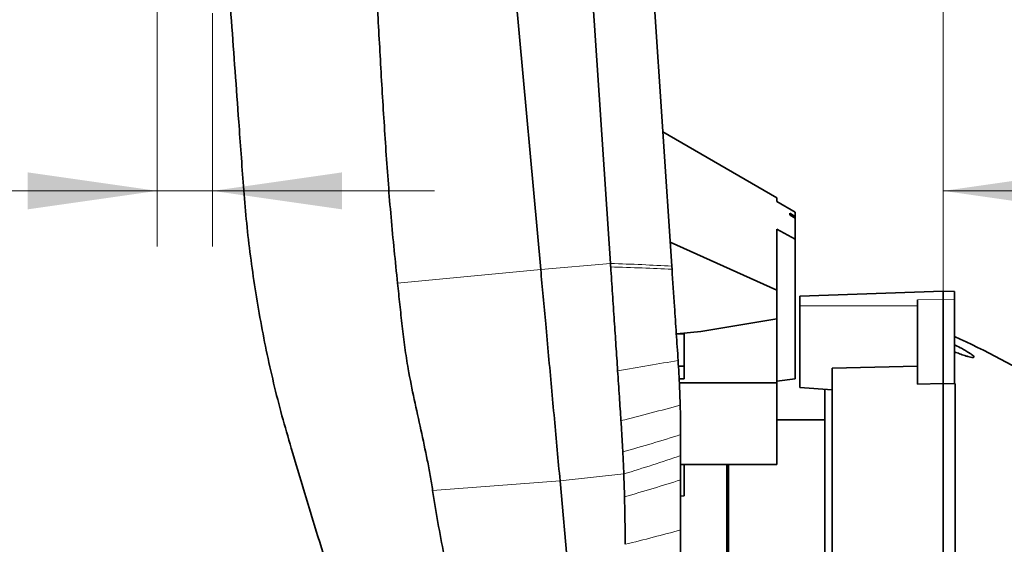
# Model space of a CAD drawing. Header units: millimetres. Extents: x 0 to 12118, y 0 to 8400.
# Tile 31 of 128: x 4010 to 4543, y 4243 to 4526. Entities that reach past the tile are written whole.
import ezdxf

# ---------------------------------------------------------------- set-up
doc = ezdxf.new("R2010")
doc.units = ezdxf.units.MM
doc.header["$LTSCALE"] = 20
doc.styles.add('SLDTEXTSTYLE0', font='TXT', dxfattribs={"width": 0.605})
doc.dimstyles.new('SLDDIMSTYLE0', dxfattribs={"dimtxt": 70, "dimasz": 70, "dimexe": 0, "dimexo": 0.0625, "dimgap": 17.5, "dimtad": 1, "dimdec": 0, "dimrnd": 1e-09, "dimzin": 12, "dimdsep": 46, "dimtxsty": 'SLDTEXTSTYLE0', "dimsah": 1, "dimcen": 0.09, "dimadec": 0, "dimazin": 3, "dimtfac": 1, "dimtofl": 0, "dimtmove": 0, "dimatfit": 3, "dimfxl": 1, "dimfrac": 2, "dimtolj": 1, "dimtzin": 12, "dimarcsym": 0})
doc.dimstyles.new('SLDDIMSTYLE1', dxfattribs={"dimtxt": 70, "dimasz": 70, "dimexe": 0, "dimexo": 0.0625, "dimgap": 17.5, "dimtad": 1, "dimdec": 1, "dimrnd": 1e-09, "dimzin": 12, "dimdsep": 46, "dimtxsty": 'SLDTEXTSTYLE0', "dimsah": 1, "dimcen": 0.09, "dimadec": 0, "dimazin": 3, "dimtfac": 1, "dimtmove": 0, "dimatfit": 0, "dimfxl": 1, "dimfrac": 2, "dimtolj": 1, "dimtzin": 12, "dimarcsym": 0})
doc.dimstyles.new('SLDDIMSTYLE2', dxfattribs={"dimtxt": 70, "dimasz": 70, "dimexe": 0, "dimexo": 0.0625, "dimgap": 17.5, "dimtad": 1, "dimdec": 1, "dimrnd": 1e-09, "dimzin": 12, "dimdsep": 46, "dimtxsty": 'SLDTEXTSTYLE0', "dimsah": 1, "dimcen": 0.09, "dimadec": 0, "dimazin": 3, "dimtfac": 1, "dimtofl": 0, "dimtmove": 0, "dimatfit": 3, "dimfxl": 1, "dimfrac": 2, "dimtolj": 1, "dimtzin": 12, "dimarcsym": 0})

# ---------------------------------------------------------------- blocks, each defined once
blk = doc.blocks.new('_D_29')
at = {"color": 7, "linetype": 'Continuous', "lineweight": 0}
for p, q in [((4084.69, 4994.61), (4084.69, 4896.9)), ((4509.69, 3835.54), (4509.69, 4956.9)), ((4084.69, 4926.9), (3685.36, 4926.9)), ((4084.69, 4926.9), (4509.69, 4926.9))]:
    blk.add_line(p, q, dxfattribs=at)
at = {"color": 7, "linetype": 'Continuous', "lineweight": 18}
for points in [[(4084.69, 4926.9), (4154.69, 4916.9), (4154.69, 4936.9)], [(4509.69, 4926.9), (4439.69, 4936.9), (4439.69, 4916.9)]]:
    blk.add_solid(points, dxfattribs=at)
at = {"color": 7, "linetype": 'Continuous', "lineweight": 18, "insert": (3685.36, 5017.14), "char_height": 70, "attachment_point": 1, "style": 'SLDTEXTSTYLE0'}
blk.add_mtext('*)', dxfattribs=at)
blk = doc.blocks.new('_D_32')
at = {"color": 7, "linetype": 'Continuous', "lineweight": 0}
for p, q in [((4366.69, 4562.87), (4366.69, 4640.89)), ((4509.69, 3835.54), (4509.69, 4640.89)), ((4366.69, 4610.89), (4246.69, 4610.89)), ((4509.69, 4610.89), (4366.69, 4610.89)), ((4509.69, 4610.89), (4819.8, 4610.89))]:
    blk.add_line(p, q, dxfattribs=at)
at = {"color": 7, "linetype": 'Continuous', "lineweight": 18}
for centre, start, end in [((4754.14, 4664.61), 153.4349, 206.5651), ((4699.69, 4664.61), 333.4349, 26.5651)]:
    blk.add_arc(centre, 120.11, start, end, dxfattribs=at)
for points in [[(4366.69, 4610.89), (4296.69, 4620.89), (4296.69, 4600.89)], [(4509.69, 4610.89), (4579.69, 4600.89), (4579.69, 4620.89)]]:
    blk.add_solid(points, dxfattribs=at)
at = {"color": 7, "linetype": 'Continuous', "lineweight": 18, "insert": (4646.71, 4701.13), "char_height": 70, "attachment_point": 1, "style": 'SLDTEXTSTYLE0'}
blk.add_mtext('143', dxfattribs=at)
blk = doc.blocks.new('_D_33')
at = {"color": 7, "linetype": 'Continuous', "lineweight": 0}
for p, q in [((4509.69, 3835.54), (4509.69, 4463.51)), ((4880.19, 4207.87), (4880.19, 4463.51)), ((4880.19, 4433.51), (4509.69, 4433.51))]:
    blk.add_line(p, q, dxfattribs=at)
at = {"color": 7, "linetype": 'Continuous', "lineweight": 18}
for points in [[(4509.69, 4433.51), (4579.69, 4423.51), (4579.69, 4443.51)], [(4880.19, 4433.51), (4810.19, 4443.51), (4810.19, 4423.51)]]:
    blk.add_solid(points, dxfattribs=at)
at = {"color": 7, "linetype": 'Continuous', "lineweight": 18, "insert": (4614.73, 4523.75), "char_height": 70, "attachment_point": 1, "style": 'SLDTEXTSTYLE0'}
blk.add_mtext('371', dxfattribs=at)
blk = doc.blocks.new('_D_41')
at = {"color": 7, "linetype": 'Continuous', "lineweight": 0}
for p, q in [((4084.69, 4994.61), (4084.69, 4403.51)), ((4114.69, 4529.5), (4114.69, 4403.51)), ((4084.69, 4433.51), (3491.31, 4433.51)), ((4114.69, 4433.51), (4084.69, 4433.51)), ((4114.69, 4433.51), (4234.69, 4433.51))]:
    blk.add_line(p, q, dxfattribs=at)
at = {"color": 7, "linetype": 'Continuous', "lineweight": 18}
for points in [[(4084.69, 4433.51), (4014.69, 4443.51), (4014.69, 4423.51)], [(4114.69, 4433.51), (4184.69, 4423.51), (4184.69, 4443.51)]]:
    blk.add_solid(points, dxfattribs=at)
at = {"color": 7, "linetype": 'Continuous', "lineweight": 18, "char_height": 70, "attachment_point": 1, "style": 'SLDTEXTSTYLE0'}
for s, insert in [('(2x M8)', (3624.5, 4523.75)), ('30', (3491.31, 4523.75))]:
    blk.add_mtext(s, dxfattribs=dict(at, insert=insert))

msp = doc.modelspace()

# ---------------------------------------------------------------- linework, layer by layer
at = {"color": 7, "linetype": 'Continuous', "lineweight": 35}
for p, q in [((4318.271874, 5059.782438), (4362.939537, 4392.832921)), ((4253.532979, 4811.870777), (4292.061545, 4391.049059)), ((4358.081001, 4465.377524), (4419.69209, 4429.828965)), ((4419.69209, 4427.740708), (4419.69209, 4429.828965)), ((4429.69209, 4421.954558), (4419.69209, 4427.740708)), ((4426.69209, 4420.509409), (4426.69209, 4421.44791)), ((4429.69209, 4421.954558), (4429.69209, 4419.688347)), ((4429.69209, 4419.688347), (4429.69209, 4418.743838)), ((4429.69209, 4418.743838), (4429.69209, 4407.38179)), ((4429.69209, 4407.38179), (4419.69209, 4412.810903)), ((4419.69209, 4379.771731), (4419.69209, 4412.810903)), ((4362.074912, 4405.742963), (4419.69209, 4379.771731)), ((4429.69209, 4332.025466), (4429.69209, 4407.38179)), ((4363.05044, 4391.176987), (4362.939537, 4392.832921)), ((4419.69209, 4364.289448), (4419.69209, 4379.771731)), ((4509.69209, 4379.370777), (4432.19209, 4376.664417)), ((4432.19209, 4371.370777), (4432.19209, 4376.664417)), ((4509.69209, 4379.370777), (4509.69209, 4374.751723)), ((4515.69209, 4379.161252), (4509.69209, 4379.370777)), ((4515.69209, 4374.663174), (4515.69209, 4379.161252)), ((4432.19209, 4327.313452), (4432.19209, 4371.370777)), ((4495.69209, 4374.545109), (4495.69209, 4329.119141)), ((4509.69209, 4374.751723), (4509.69209, 4329.472375)), ((4515.69209, 4374.663174), (4515.69209, 4329.639097)), ((4378.633711, 4357.553808), (4419.69209, 4364.289448)), ((4419.69209, 4364.289448), (4419.69209, 4329.807172)), ((4365.388877, 4356.260907), (4365.627399, 4356.276417)), ((4365.627399, 4356.276417), (4378.633711, 4357.553808)), ((4369.69209, 4356.276417), (4365.627399, 4356.276417)), ((4369.69209, 4338.832764), (4369.69209, 4356.276417)), ((4366.350982, 4341.895362), (4366.351084, 4341.893836)), ((4366.548227, 4338.832764), (4369.69209, 4338.832764)), ((4369.69209, 4331.97307), (4369.69209, 4338.832764)), ((4495.69209, 4338.788479), (4449.69209, 4337.705876)), ((4449.69209, 4085.204664), (4449.69209, 4337.705876)), ((4366.932999, 4331.97307), (4369.69209, 4331.97307)), ((4367.038128, 4329.807172), (4419.69209, 4329.807172)), ((4429.69209, 4332.025466), (4419.69209, 4330.719102)), ((4419.69209, 4329.807172), (4419.69209, 4285.694254)), ((4495.69209, 4329.119141), (4509.69209, 4329.472375)), ((4509.69209, 4329.472375), (4509.69209, 4084.905186)), ((4509.69209, 4329.472375), (4516.187275, 4329.308518)), ((4515.69209, 4329.639097), (4516.187275, 4329.308518)), ((4516.187275, 4084.937532), (4516.187275, 4329.308518)), ((4449.69209, 4326.057711), (4432.19209, 4327.313452)), ((4445.69209, 4143.870777), (4445.69209, 4326.46814)), ((4445.69209, 4309.870777), (4419.69209, 4309.870777)), ((4367.69209, 4301.798096), (4367.69209, 4301.801333)), ((4367.69209, 4285.694254), (4419.69209, 4285.694254)), ((4369.69209, 4268.630798), (4369.69209, 4285.694254)), ((4393.59209, 4143.870777), (4393.59209, 4285.694254)), ((4302.512535, 4276.8999), (4319.29515, 4093.594638)), ((4367.69209, 4250.306005), (4367.69209, 4277.345303)), ((4369.69209, 4268.630798), (4367.69209, 4268.606604)), ((4367.69209, 4250.306005), (4367.69209, 4150.257749))]:
    msp.add_line(p, q, dxfattribs=at)
at = {"color": 8, "linetype": 'Continuous', "lineweight": 18}
for p, q in [((4292.061545, 4391.049059), (4329.76711, 4394.312814)), ((4214.672061, 4383.576587), (4292.061545, 4391.049059)), ((4495.69209, 4371.370777), (4432.19209, 4371.370777)), ((4495.69209, 4374.545109), (4509.69209, 4374.751723)), ((4509.69209, 4374.751723), (4515.69209, 4374.663174)), ((4302.512535, 4276.8999), (4336.969453, 4280.550956)), ((4233.645708, 4271.584065), (4302.512535, 4276.8999))]:
    msp.add_line(p, q, dxfattribs=at)
at = {"color": 7, "linetype": 'Continuous', "lineweight": 35, "flags": 128}
for points in [[(4329.766501, 4394.312761), (4309.492639, 4697.029268), (4295.963819, 4899.033116), (4283.353591, 5087.321177)], [(4429.69209, 4419.688347), (4427.247354, 4421.122263), (4426.69209, 4421.44791)], [(4426.69209, 4420.509409), (4426.834477, 4420.425621), (4429.69209, 4418.743838)]]:
    msp.add_lwpolyline(points, dxfattribs=at)
at = {"color": 7, "linetype": 'Continuous', "lineweight": 35}
msp.add_arc((4307.720604, 3900.175427), 500, 59.04064069, 65.42128595, dxfattribs=at)
for points, knots in [([(4183.020985, 5280.954938), (4182.586306, 5279.227161), (4181.716726, 5275.770726), (4180.866734, 5268.079558), (4180.499443, 5257.971226), (4180.624041, 5245.464348), (4181.097191, 5232.958699), (4181.538571, 5220.45439), (4181.693794, 5207.945984), (4180.464147, 5187.169304), (4177.70416, 5158.18558), (4175.296157, 5120.840278), (4173.381419, 5083.475246), (4172.309821, 5046.071237), (4172.240076, 5008.645524), (4173.149629, 4971.221542), (4174.884629, 4933.829461), (4178.27233, 4884.081939), (4183.455297, 4822.007882), (4190.97926, 4722.6552), (4197.29887, 4636.191318), (4202.167648, 4562.596046), (4204.137722, 4526.744641), (4206.113121, 4490.893607), (4208.337791, 4455.064511), (4210.990168, 4419.269349), (4213.444785, 4395.47397), (4214.672061, 4383.576587)], [0, 0, 0, 0, 0.0059265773, 0.0118561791, 0.0257392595, 0.0396394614, 0.0535619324, 0.0674830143, 0.0813800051, 0.0952609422, 0.1368413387, 0.1784276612, 0.2200085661, 0.2615815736, 0.3031897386, 0.3448097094, 0.3864346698, 0.4280496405, 0.5111572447, 0.5942640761, 0.7604779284, 0.8003992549, 0.8403290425, 0.8802591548, 0.9201809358, 0.9600914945, 1, 1, 1, 1]), ([(4131.364773, 4435.991303), (4130.941644, 4441.815175), (4130.095371, 4453.463124), (4127.931926, 4483.24037), (4124.871356, 4525.365496), (4119.70647, 4596.45402), (4113.338356, 4684.103554), (4105.931174, 4786.054626), (4098.685087, 4885.788423), (4093.964648, 4950.759666), (4091.60443, 4983.245265)], [0, 0, 0, 0, 0.0318915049, 0.0637841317, 0.1633788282, 0.2629738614, 0.4533860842, 0.6437987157, 0.821899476, 1, 1, 1, 1]), ([(4131.364773, 4435.991303), (4131.839259, 4430.071352), (4132.788225, 4418.23154), (4134.799781, 4400.496729), (4137.249254, 4382.786446), (4140.197972, 4365.051769), (4143.641835, 4347.326201), (4147.617985, 4329.606356), (4152.079662, 4311.974007), (4155.48576, 4300.323094), (4157.188851, 4294.497495)], [0, 0, 0, 0, 0.1238547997, 0.2477077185, 0.3719514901, 0.4961933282, 0.6218494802, 0.747500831, 0.8737473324, 1, 1, 1, 1]), ([(4329.76767, 4394.312719), (4329.778175, 4394.14951), (4329.799184, 4393.823091), (4329.840941, 4393.192331), (4329.87325, 4392.724749), (4329.89428, 4392.420402)], [0, 0, 0, 0, 0.2587676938, 0.5175353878, 1, 1, 1, 1]), ([(4329.89428, 4392.420402), (4330.219017, 4387.575849), (4330.868492, 4377.886737), (4331.817309, 4363.669396), (4332.74904, 4349.80867), (4333.349514, 4340.833634), (4333.650037, 4336.341858)], [0, 0, 0, 0, 0.2595401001, 0.519080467, 0.7593121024, 1, 1, 1, 1]), ([(4292.061556, 4391.048947), (4292.510094, 4386.149867), (4293.407177, 4376.351623), (4294.831124, 4360.798801), (4296.328326, 4344.445877), (4297.894614, 4327.338356), (4299.450833, 4310.340821), (4300.994365, 4293.481856), (4302.006476, 4282.42724), (4302.512507, 4276.900204)], [0, 0, 0, 0, 0.1279083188, 0.2558188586, 0.4046699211, 0.5535174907, 0.7023573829, 0.8511860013, 1, 1, 1, 1]), ([(4366.350982, 4341.895362), (4366.025706, 4346.752179), (4365.375156, 4356.46578), (4364.273673, 4372.912431), (4363.499998, 4384.464468), (4363.050635, 4391.174074)], [0, 0, 0, 0, 0.2953711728, 0.5907403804, 1, 1, 1, 1]), ([(4214.672061, 4383.576587), (4215.08273, 4379.733677), (4215.904068, 4372.047842), (4217.106056, 4360.455055), (4218.55341, 4348.859669), (4220.647545, 4335.594587), (4223.652449, 4320.75522), (4227.296955, 4304.325304), (4230.244412, 4290.679777), (4232.350603, 4279.760723), (4233.214017, 4274.309552), (4233.645708, 4271.584065)], [0, 0, 0, 0, 0.101412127, 0.2028246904, 0.304860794, 0.4068877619, 0.5540415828, 0.7016887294, 0.8505313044, 0.925268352, 1, 1, 1, 1]), ([(4515.69209, 4350.388364), (4516.756219, 4349.855401), (4518.679108, 4348.892333), (4521.346103, 4347.439182), (4523.407641, 4346.215029), (4524.994297, 4345.150531), (4525.950519, 4344.370394), (4526.352317, 4343.81925), (4526.248623, 4343.535202), (4525.647796, 4343.442653), (4524.506936, 4343.619197), (4522.958578, 4344.016804), (4520.990165, 4344.621403), (4518.568044, 4345.448174), (4516.651176, 4346.165656), (4515.69209, 4346.524641)], [0, 0, 0, 0, 0.11964203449, 0.21619421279, 0.312433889, 0.37701260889, 0.4420475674, 0.48732771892, 0.53277600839, 0.57589930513, 0.64919419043, 0.71683855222, 0.78466482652, 0.89225915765, 1, 1, 1, 1]), ([(4366.351084, 4341.893836), (4366.500668, 4339.533795), (4366.799835, 4334.813714), (4367.196995, 4326.758072), (4367.375733, 4321.069386), (4367.480408, 4317.737904)], [0, 0, 0, 0, 0.2929699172, 0.5859399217, 1, 1, 1, 1]), ([(4333.650037, 4336.341858), (4333.80744, 4333.992393), (4334.122246, 4329.293463), (4334.725205, 4320.27897), (4335.168976, 4313.648935), (4335.45691, 4309.347149)], [0, 0, 0, 0, 0.25989893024, 0.51979787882, 1, 1, 1, 1]), ([(4367.480408, 4317.737904), (4367.516186, 4316.26799), (4367.587744, 4313.328146), (4367.670911, 4308.013094), (4367.683999, 4304.174502), (4367.69209, 4301.801333)], [0, 0, 0, 0, 0.2762831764, 0.5525695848, 1, 1, 1, 1]), ([(4335.45691, 4309.347149), (4335.551311, 4307.89828), (4335.740114, 4305.000542), (4336.083988, 4299.362093), (4336.302166, 4295.190262), (4336.445183, 4292.455588)], [0, 0, 0, 0, 0.2562236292, 0.5124475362, 1, 1, 1, 1]), ([(4367.69209, 4290.442455), (4367.69209, 4291.481169), (4367.69209, 4293.558599), (4367.69209, 4297.342476), (4367.69209, 4300.09135), (4367.69209, 4301.798096)], [0, 0, 0, 0, 0.2748945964, 0.5497896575, 1, 1, 1, 1]), ([(4157.188851, 4294.497495), (4159.597246, 4286.524015), (4164.414472, 4270.575614), (4171.661008, 4246.68069), (4178.899866, 4222.774686), (4186.167022, 4198.736539), (4193.446735, 4174.554752), (4199.547413, 4154.2995), (4204.451502, 4138.116054), (4208.149606, 4125.983068), (4211.867179, 4113.879178), (4215.807357, 4101.171859), (4219.968975, 4087.916395), (4223.624004, 4076.468175), (4226.552304, 4067.440235), (4228.762833, 4060.706514), (4230.958276, 4054.110338), (4233.810553, 4045.658482), (4237.276095, 4035.596504), (4241.311161, 4024.171136), (4245.234142, 4013.369527), (4248.926084, 4003.546348), (4252.346131, 3994.799149), (4255.498556, 3987.097809), (4258.41793, 3980.366472), (4261.009424, 3974.836102), (4263.254648, 3970.522254), (4265.153864, 3967.412019), (4266.716646, 3965.41348), (4267.457232, 3965.094076), (4267.809656, 3964.94208)], [0, 0, 0, 0, 0.05696119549, 0.11393268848, 0.17089553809, 0.22786157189, 0.28569202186, 0.34352145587, 0.37246222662, 0.40140118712, 0.43044711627, 0.45948998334, 0.49330990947, 0.52728273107, 0.54460761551, 0.56193132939, 0.57942415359, 0.59691770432, 0.63075602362, 0.66483803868, 0.69966727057, 0.73476092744, 0.76809608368, 0.80167172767, 0.83601020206, 0.87061537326, 0.90318673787, 0.93599136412, 0.96954014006, 1, 1, 1, 1]), ([(4336.445183, 4292.455588), (4336.495335, 4291.434845), (4336.595639, 4289.39336), (4336.774855, 4285.42024), (4336.892747, 4282.479146), (4336.970025, 4280.551256)], [0, 0, 0, 0, 0.2562285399, 0.5124571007, 1, 1, 1, 1]), ([(4367.69209, 4277.345303), (4367.69209, 4278.446744), (4367.69209, 4280.649629), (4367.69209, 4285.011603), (4367.69209, 4288.280464), (4367.69209, 4290.442455)], [0, 0, 0, 0, 0.25295601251, 0.50591286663, 1, 1, 1, 1]), ([(4392.69209, 4285.694254), (4392.69209, 4285.320518), (4392.69209, 4282.514899), (4392.69209, 4276.38514), (4392.69209, 4267.281136), (4392.69209, 4257.264718), (4392.69209, 4246.339688), (4392.69209, 4234.737569), (4392.69209, 4222.499479), (4392.69209, 4209.782913), (4392.69209, 4196.439328), (4392.69209, 4184.120776), (4392.69209, 4173.001144), (4392.69209, 4163.272146), (4392.69209, 4153.419586), (4392.69209, 4146.818385), (4392.69209, 4143.50354)], [0, 0, 0, 0, 0.0131041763, 0.0983726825, 0.1805364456, 0.2641788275, 0.3478227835, 0.4329904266, 0.5151008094, 0.5986802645, 0.6822592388, 0.7673663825, 0.825029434, 0.8831851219, 0.9413405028, 1, 1, 1, 1]), ([(4336.968798, 4280.550886), (4337.008686, 4279.471669), (4337.088463, 4277.313232), (4337.224912, 4273.194661), (4337.30858, 4270.154703), (4337.362531, 4268.194482)], [0, 0, 0, 0, 0.2620911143, 0.5241827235, 1, 1, 1, 1]), ([(4233.645708, 4271.584065), (4234.560394, 4265.798627), (4236.389816, 4254.227421), (4239.715239, 4236.948975), (4243.340637, 4219.716012), (4247.338684, 4202.029822), (4251.733407, 4183.910388), (4256.184775, 4165.28953), (4259.927443, 4148.121361), (4262.301109, 4132.30973), (4263.164511, 4120.332198), (4263.680736, 4110.718642), (4264.481608, 4103.527453), (4265.841156, 4096.403444), (4267.622938, 4091.912441), (4268.510793, 4089.674591)], [0, 0, 0, 0, 0.0947718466, 0.1895490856, 0.2844852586, 0.3794237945, 0.4825350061, 0.5856442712, 0.6887167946, 0.7664249, 0.8441632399, 0.8832095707, 0.9224156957, 0.9613400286, 1, 1, 1, 1]), ([(4337.362531, 4268.194482), (4337.415345, 4265.960399), (4337.520973, 4261.492235), (4337.655736, 4252.935848), (4337.677816, 4246.612008), (4337.69209, 4242.523766)], [0, 0, 0, 0, 0.2611851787, 0.5223703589, 1, 1, 1, 1])]:
    msp.add_open_spline(points, degree=3, knots=knots, dxfattribs=at)
at = {"color": 8, "linetype": 'Continuous', "lineweight": 18}
for points in [[(4362.939537, 4392.832921), (4357.613122, 4393.109838), (4346.960292, 4393.663671), (4335.498155, 4394.096384), (4329.767086, 4394.31274)], [(4367.69209, 4277.345303), (4362.779989, 4275.786492), (4352.955785, 4272.66887), (4342.560282, 4269.685944), (4337.362531, 4268.194482)], [(4337.69209, 4242.523766), (4342.819432, 4243.785908), (4353.074115, 4246.310193), (4362.819432, 4248.974068), (4367.69209, 4250.306005)]]:
    msp.add_open_spline(points, degree=3, dxfattribs=at)
for points, knots in [([(4363.050639, 4391.174074), (4357.726781, 4391.411024), (4347.079387, 4391.884908), (4335.622534, 4392.241908), (4329.89428, 4392.420402)], [0, 0, 0, 0, 0.500015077, 1, 1, 1, 1]), ([(4366.351084, 4341.893836), (4361.091563, 4340.965733), (4350.572518, 4339.109526), (4339.290864, 4337.264414), (4333.650037, 4336.341858)], [0, 0, 0, 0, 0.4999999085, 1, 1, 1, 1]), ([(4367.480408, 4317.737904), (4362.318949, 4316.32231), (4351.996032, 4313.491122), (4340.969951, 4310.728473), (4335.45691, 4309.347149)], [0, 0, 0, 0, 0.5000000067, 1, 1, 1, 1]), ([(4367.69209, 4301.798096), (4362.64716, 4300.213816), (4352.5573, 4297.045256), (4341.815889, 4293.985477), (4336.445183, 4292.455588)], [0, 0, 0, 0, 0.4999999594, 1, 1, 1, 1]), ([(4367.69209, 4290.442455), (4362.724511, 4288.760535), (4352.789351, 4285.396693), (4342.242725, 4282.166279), (4336.969412, 4280.551071)], [0, 0, 0, 0, 0.4999999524, 1, 1, 1, 1])]:
    msp.add_open_spline(points, degree=3, knots=knots, dxfattribs=at)

# ---------------------------------------------------------------- dimensions: what is measured, and where the dimension line sits
at = {"color": 7, "linetype": 'Continuous', "lineweight": 18}
for base, p1, p2, dimstyle, picture, middle in [((4509.69209, 4926.902495), (4084.69209, 4998.608741), (4509.69209, 3831.542557), 'SLDDIMSTYLE2', '_D_29', (3720.067349, 4926.902495)), ((4509.6920902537, 4433.511855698), (4880.1920902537, 4203.8707768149), (4509.6920902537, 3831.5425571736), 'SLDDIMSTYLE0', '_D_33', (4694.9420902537, 4433.511855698))]:
    dim = msp.add_linear_dim(base=base, p1=p1, p2=p2, dimstyle=dimstyle, dxfattribs=at)
    dim.commit()
    dim.dimension.update_dxf_attribs({"geometry": picture, "text_midpoint": middle, "dimtype": 160})
for base, p1, p2, text, picture, middle in [((4084.69209, 4433.511856), (4114.69209, 4533.49826), (4084.69209, 4998.608741), '<> (2x M8)', '_D_41', (3721.0904, 4433.511856)), ((4366.69209, 4610.892947), (4509.69209, 3831.542557), (4366.69209, 4558.870777), '(<>)', '_D_32', (4726.913585, 4610.892947))]:
    dim = msp.add_linear_dim(base=base, p1=p1, p2=p2, text=text, dimstyle='SLDDIMSTYLE1', dxfattribs=at)
    dim.commit()
    dim.dimension.update_dxf_attribs({"geometry": picture, "text_midpoint": middle, "dimtype": 160})

doc.saveas('drawing.dxf')
